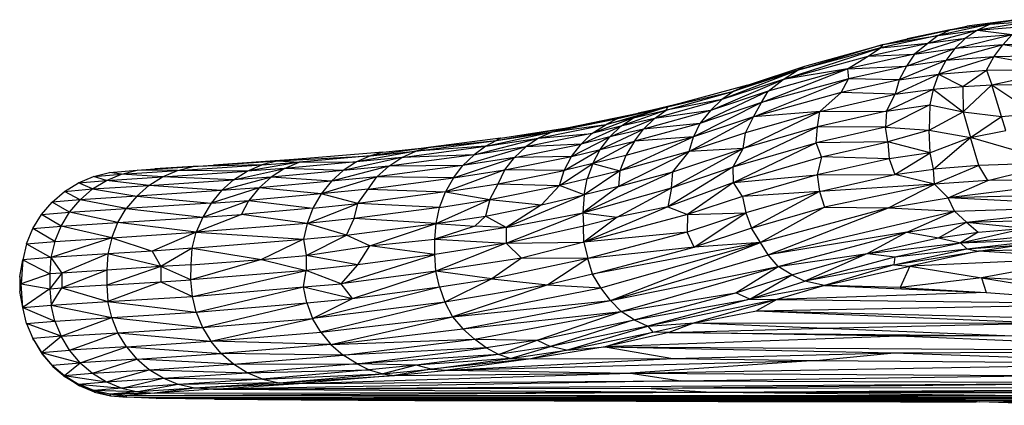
# Model space of a CAD drawing. Header units: millimetres. Extents: x 71 to 679, y -2 to 78.
# Tile 1 of 10: x 71 to 124, y 1 to 22. Entities that reach past the tile are written whole.
import ezdxf

# ---------------------------------------------------------------- set-up
doc = ezdxf.new("R2010")
doc.units = ezdxf.units.MM

msp = doc.modelspace()

# ---------------------------------------------------------------- linework, layer by layer
at = {"color": 7, "linetype": 'Continuous', "lineweight": 25}
for p, q in [((119.164, 21.298), (122.389, 21.975)), ((123.66, 22.079), (120.836, 21.467)), ((121.487, 21.77), (125.053, 22.329)), ((123.66, 22.079), (121.487, 21.77)), ((121.487, 21.77), (122.389, 21.975)), ((125.053, 22.329), (122.389, 21.975)), ((126.223, 22.279), (122.963, 21.767)), ((123.66, 22.079), (122.963, 21.767)), ((122.963, 21.767), (125.631, 21.974)), ((125.053, 22.329), (123.66, 22.079)), ((123.66, 22.079), (126.223, 22.279)), ((120.836, 21.467), (117.716, 20.798)), ((117.873, 20.987), (121.487, 21.77)), ((117.873, 20.987), (120.836, 21.467)), ((117.873, 20.987), (119.164, 21.298)), ((121.487, 21.77), (119.164, 21.298)), ((122.32, 21.329), (119.559, 20.467)), ((120.297, 21.051), (122.963, 21.767)), ((120.836, 21.467), (120.297, 21.051)), ((120.297, 21.051), (122.32, 21.329)), ((120.836, 21.467), (121.487, 21.77)), ((120.836, 21.467), (122.963, 21.767)), ((121.746, 20.776), (124.839, 21.53)), ((122.32, 21.329), (121.746, 20.776)), ((122.963, 21.767), (122.32, 21.329)), ((122.32, 21.329), (124.839, 21.53)), ((122.963, 21.767), (124.839, 21.53)), ((124.33, 20.976), (124.839, 21.53)), ((112.465, 19.099), (117.716, 20.798)), ((117.873, 20.987), (113.221, 19.579)), ((117.716, 20.798), (113.221, 19.579)), ((113.632, 19.809), (117.873, 20.987)), ((117.059, 20.352), (120.297, 21.051)), ((117.059, 20.352), (117.716, 20.798)), ((117.716, 20.798), (120.297, 21.051)), ((117.716, 20.798), (117.873, 20.987)), ((119.121, 19.819), (121.746, 20.776)), ((120.297, 21.051), (119.559, 20.467)), ((119.559, 20.467), (121.746, 20.776)), ((124.33, 20.976), (121.257, 20.12)), ((121.746, 20.776), (121.257, 20.12)), ((124.33, 20.976), (121.746, 20.776)), ((123.848, 20.321), (124.33, 20.976)), ((128.384, 21.043), (124.33, 20.976)), ((127.903, 20.39), (124.33, 20.976)), ((112.465, 19.099), (117.059, 20.352)), ((119.559, 20.467), (115.931, 19.668)), ((115.931, 19.668), (117.059, 20.352)), ((117.059, 20.352), (119.559, 20.467)), ((119.559, 20.467), (119.121, 19.819)), ((123.848, 20.321), (120.862, 19.379)), ((123.848, 20.321), (121.257, 20.12)), ((123.455, 19.592), (123.848, 20.321)), ((127.903, 20.39), (123.848, 20.321)), ((127.524, 19.649), (123.848, 20.321)), ((109.792, 18.452), (113.632, 19.809)), ((110.525, 18.792), (113.632, 19.809)), ((113.221, 19.579), (113.632, 19.809)), ((115.931, 19.668), (119.121, 19.819)), ((119.121, 19.819), (115.986, 19.134)), ((121.257, 20.12), (118.726, 19.077)), ((119.121, 19.819), (118.726, 19.077)), ((121.257, 20.12), (119.121, 19.819)), ((121.257, 20.12), (120.862, 19.379)), ((113.221, 19.579), (109.145, 18.002)), ((113.221, 19.579), (109.792, 18.452)), ((111.299, 17.844), (115.931, 19.668)), ((115.931, 19.668), (111.647, 18.454)), ((115.931, 19.668), (112.465, 19.099)), ((112.465, 19.099), (113.221, 19.579)), ((115.931, 19.668), (115.986, 19.134)), ((118.526, 18.291), (120.862, 19.379)), ((118.726, 19.077), (120.862, 19.379)), ((120.862, 19.379), (120.574, 18.57)), ((120.862, 19.379), (123.455, 19.592)), ((120.862, 19.379), (122.167, 18.712)), ((122.167, 18.712), (123.455, 19.592)), ((123.455, 19.592), (127.524, 19.649)), ((123.455, 19.592), (123.738, 18.804)), ((123.738, 18.804), (127.524, 19.649)), ((110.525, 18.792), (106.216, 17.621)), ((108.525, 17.42), (112.465, 19.099)), ((112.465, 19.099), (109.145, 18.002)), ((110.525, 18.792), (109.792, 18.452)), ((110.855, 17.078), (115.986, 19.134)), ((115.986, 19.134), (111.299, 17.844)), ((111.647, 18.454), (112.465, 19.099)), ((115.589, 18.389), (115.986, 19.134)), ((118.726, 19.077), (115.589, 18.389)), ((118.726, 19.077), (115.986, 19.134)), ((118.726, 19.077), (118.526, 18.291)), ((120.574, 18.57), (122.167, 18.712)), ((122.167, 18.712), (123.738, 18.804)), ((122.167, 18.712), (122.191, 17.347)), ((122.191, 17.347), (123.738, 18.804)), ((123.738, 18.804), (127.262, 18.836)), ((123.738, 18.804), (126.052, 17.245)), ((124.265, 17.089), (123.738, 18.804)), ((106.128, 17.438), (109.792, 18.452)), ((106.216, 17.621), (109.792, 18.452)), ((111.647, 18.454), (107.953, 16.719)), ((111.647, 18.454), (108.525, 17.42)), ((109.792, 18.452), (109.145, 18.002)), ((115.589, 18.389), (110.855, 17.078)), ((111.299, 17.844), (111.647, 18.454)), ((114.452, 17.362), (115.589, 18.389)), ((114.452, 17.362), (118.526, 18.291)), ((118.526, 18.291), (115.589, 18.389)), ((118.047, 17.372), (120.574, 18.57)), ((118.047, 17.372), (118.526, 18.291)), ((118.526, 18.291), (120.574, 18.57)), ((120.574, 18.57), (120.399, 17.713)), ((120.574, 18.57), (122.191, 17.347)), ((102.888, 16.655), (106.216, 17.621)), ((103.524, 16.973), (106.216, 17.621)), ((106.216, 17.621), (104.365, 17.025)), ((104.616, 17.262), (106.96, 17.823)), ((106.216, 17.621), (104.616, 17.262)), ((109.145, 18.002), (105.5, 16.987)), ((109.145, 18.002), (106.128, 17.438)), ((106.216, 17.621), (106.128, 17.438)), ((111.299, 17.844), (107.617, 15.994)), ((111.299, 17.844), (107.953, 16.719)), ((109.145, 18.002), (108.525, 17.42)), ((110.855, 17.078), (111.299, 17.844)), ((120.399, 17.713), (117.988, 16.521)), ((118.047, 17.372), (120.399, 17.713)), ((120.399, 17.713), (120.363, 16.346)), ((120.399, 17.713), (122.191, 17.347)), ((100.772, 16.468), (104.616, 17.262)), ((103.524, 16.973), (104.616, 17.262)), ((106.128, 17.438), (103.69, 16.56)), ((104.365, 17.025), (106.128, 17.438)), ((108.525, 17.42), (104.902, 16.411)), ((105.5, 16.987), (106.128, 17.438)), ((108.525, 17.42), (105.5, 16.987)), ((107.378, 15.195), (110.855, 17.078)), ((110.855, 17.078), (107.617, 15.994)), ((108.525, 17.42), (107.953, 16.719)), ((110.293, 15.365), (114.452, 17.362)), ((114.452, 17.362), (110.43, 16.209)), ((110.43, 16.209), (110.855, 17.078)), ((114.452, 17.362), (110.855, 17.078)), ((118.047, 17.372), (114.315, 16.524)), ((114.315, 16.524), (114.452, 17.362)), ((114.452, 17.362), (118.047, 17.372)), ((118.047, 17.372), (117.988, 16.521)), ((120.363, 16.346), (122.191, 17.347)), ((122.191, 17.347), (124.265, 17.089)), ((122.191, 17.347), (122.587, 15.961)), ((122.587, 15.961), (124.265, 17.089)), ((124.265, 17.089), (126.052, 17.245)), ((124.506, 16.323), (124.265, 17.089)), ((99.24, 15.921), (102.888, 16.655)), ((99.986, 16.261), (103.524, 16.973)), ((99.986, 16.261), (102.888, 16.655)), ((100.772, 16.468), (103.524, 16.973)), ((101.541, 15.596), (103.69, 16.56)), ((104.365, 17.025), (102.111, 16.166)), ((102.111, 16.166), (102.888, 16.655)), ((103.69, 16.56), (102.111, 16.166)), ((104.365, 17.025), (102.888, 16.655)), ((103.524, 16.973), (102.888, 16.655)), ((103.089, 15.982), (105.5, 16.987)), ((103.089, 15.982), (103.69, 16.56)), ((103.69, 16.56), (104.365, 17.025)), ((105.5, 16.987), (103.69, 16.56)), ((107.953, 16.719), (104.431, 15.746)), ((104.902, 16.411), (105.5, 16.987)), ((107.953, 16.719), (104.902, 16.411)), ((107.953, 16.719), (107.617, 15.994)), ((109.759, 14.365), (114.315, 16.524)), ((114.315, 16.524), (110.293, 15.365)), ((114.251, 15.669), (114.315, 16.524)), ((117.988, 16.521), (114.251, 15.669)), ((117.988, 16.521), (114.315, 16.524)), ((117.988, 16.521), (120.363, 16.346)), ((118.115, 15.723), (117.988, 16.521)), ((96.383, 15.478), (99.986, 16.261)), ((96.955, 15.793), (100.772, 16.468)), ((96.955, 15.793), (99.986, 16.261)), ((97.172, 15.918), (100.772, 16.468)), ((102.111, 16.166), (98.55, 15.456)), ((99.986, 16.261), (99.24, 15.921)), ((99.24, 15.921), (102.111, 16.166)), ((99.986, 16.261), (100.772, 16.468)), ((101.026, 14.919), (103.089, 15.982)), ((101.541, 15.596), (102.111, 16.166)), ((103.089, 15.982), (101.541, 15.596)), ((102.575, 15.306), (104.902, 16.411)), ((102.575, 15.306), (103.089, 15.982)), ((104.902, 16.411), (103.089, 15.982)), ((107.617, 15.994), (103.637, 14.144)), ((107.617, 15.994), (103.964, 14.974)), ((104.431, 15.746), (104.902, 16.411)), ((107.617, 15.994), (104.431, 15.746)), ((110.43, 16.209), (107.378, 15.195)), ((107.378, 15.195), (107.617, 15.994)), ((110.293, 15.365), (110.43, 16.209)), ((120.363, 16.346), (118.115, 15.723)), ((120.363, 16.346), (122.587, 15.961)), ((120.408, 15.123), (120.363, 16.346)), ((122.587, 15.961), (124.506, 16.323)), ((91.842, 14.872), (96.383, 15.478)), ((92.609, 15.214), (96.955, 15.793)), ((96.383, 15.478), (92.609, 15.214)), ((97.172, 15.918), (93.417, 15.423)), ((93.417, 15.423), (96.955, 15.793)), ((98.55, 15.456), (95.149, 14.447)), ((95.747, 15.022), (99.24, 15.921)), ((96.383, 15.478), (95.747, 15.022)), ((98.55, 15.456), (95.747, 15.022)), ((96.383, 15.478), (99.24, 15.921)), ((96.955, 15.793), (96.383, 15.478)), ((97.172, 15.918), (96.955, 15.793)), ((97.934, 14.879), (101.541, 15.596)), ((97.934, 14.879), (98.55, 15.456)), ((99.24, 15.921), (98.55, 15.456)), ((101.541, 15.596), (98.55, 15.456)), ((101.026, 14.919), (101.541, 15.596)), ((104.431, 15.746), (102.162, 14.547)), ((102.575, 15.306), (104.431, 15.746)), ((104.431, 15.746), (103.964, 14.974)), ((109.759, 14.365), (114.251, 15.669)), ((109.782, 13.511), (114.251, 15.669)), ((118.115, 15.723), (114.251, 15.669)), ((114.535, 14.902), (114.251, 15.669)), ((114.535, 14.902), (118.115, 15.723)), ((120.408, 15.123), (118.115, 15.723)), ((118.115, 15.723), (118.189, 14.799)), ((122.587, 15.961), (120.408, 15.123)), ((120.59, 14.247), (122.587, 15.961)), ((127.334, 14.57), (122.587, 15.961)), ((123.045, 14.446), (122.587, 15.961)), ((90.823, 15.166), (85.152, 14.684)), ((85.152, 14.684), (90.145, 14.969)), ((90.145, 14.969), (86.288, 14.614)), ((92.609, 15.214), (89.387, 14.629)), ((90.145, 14.969), (89.387, 14.629)), ((93.417, 15.423), (90.145, 14.969)), ((90.145, 14.969), (92.609, 15.214)), ((90.823, 15.166), (90.145, 14.969)), ((90.823, 15.166), (93.417, 15.423)), ((95.747, 15.022), (91.133, 14.406)), ((91.842, 14.872), (92.609, 15.214)), ((95.747, 15.022), (91.842, 14.872)), ((93.417, 15.423), (92.609, 15.214)), ((95.149, 14.447), (95.747, 15.022)), ((97.407, 14.203), (101.026, 14.919)), ((101.026, 14.919), (97.934, 14.879)), ((100.614, 14.161), (102.575, 15.306)), ((100.614, 14.161), (101.026, 14.919)), ((101.026, 14.919), (102.575, 15.306)), ((102.162, 14.547), (102.575, 15.306)), ((103.964, 14.974), (102.162, 14.547)), ((107.378, 15.195), (103.551, 13.303)), ((107.378, 15.195), (103.637, 14.144)), ((103.964, 14.974), (103.637, 14.144)), ((106.419, 13.221), (110.293, 15.365)), ((106.5, 14.094), (110.293, 15.365)), ((106.5, 14.094), (107.378, 15.195)), ((110.293, 15.365), (107.378, 15.195)), ((109.759, 14.365), (110.293, 15.365)), ((120.408, 15.123), (118.189, 14.799)), ((118.503, 13.946), (120.408, 15.123)), ((120.59, 14.247), (120.408, 15.123)), ((77.54, 14.183), (80.559, 14.375)), ((78.484, 14.258), (81.673, 14.462)), ((80.559, 14.375), (78.484, 14.258)), ((79.712, 14.166), (84.266, 14.47)), ((79.712, 14.166), (80.559, 14.375)), ((80.559, 14.375), (85.152, 14.684)), ((84.266, 14.47), (80.559, 14.375)), ((80.559, 14.375), (81.673, 14.462)), ((86.254, 14.778), (81.673, 14.462)), ((81.673, 14.462), (85.152, 14.684)), ((86.288, 14.614), (83.475, 14.13)), ((83.475, 14.13), (84.266, 14.47)), ((85.152, 14.684), (84.266, 14.47)), ((84.266, 14.47), (86.288, 14.614)), ((85.152, 14.684), (86.288, 14.614)), ((89.387, 14.629), (85.502, 14.272)), ((85.502, 14.272), (86.288, 14.614)), ((86.288, 14.614), (89.387, 14.629)), ((91.133, 14.406), (88.035, 13.583)), ((91.842, 14.872), (88.674, 14.162)), ((89.387, 14.629), (88.674, 14.162)), ((91.133, 14.406), (88.674, 14.162)), ((91.842, 14.872), (89.387, 14.629)), ((95.149, 14.447), (90.5, 13.827)), ((90.5, 13.827), (91.133, 14.406)), ((91.133, 14.406), (91.842, 14.872)), ((95.149, 14.447), (91.133, 14.406)), ((94.629, 13.771), (97.934, 14.879)), ((94.629, 13.771), (95.149, 14.447)), ((97.934, 14.879), (95.149, 14.447)), ((97.407, 14.203), (97.934, 14.879)), ((100.367, 13.349), (102.162, 14.547)), ((102.162, 14.547), (100.614, 14.161)), ((102.162, 14.547), (101.861, 13.725)), ((102.162, 14.547), (103.637, 14.144)), ((109.782, 13.511), (114.535, 14.902)), ((114.535, 14.902), (114.295, 13.938)), ((118.189, 14.799), (114.295, 13.938)), ((118.189, 14.799), (114.535, 14.902)), ((118.189, 14.799), (118.503, 13.946)), ((123.045, 14.446), (120.59, 14.247)), ((123.045, 14.446), (120.641, 13.422)), ((127.334, 14.57), (123.045, 14.446)), ((123.519, 13.624), (123.045, 14.446)), ((123.519, 13.624), (127.334, 14.57)), ((74.363, 13.504), (75.182, 13.845)), ((75.182, 13.845), (76.044, 14.054)), ((75.182, 13.845), (76.686, 13.974)), ((75.874, 13.633), (75.182, 13.845)), ((75.874, 13.633), (76.686, 13.974)), ((76.044, 14.054), (77.54, 14.183)), ((76.686, 13.974), (76.044, 14.054)), ((76.686, 13.974), (77.54, 14.183)), ((76.686, 13.974), (79.712, 14.166)), ((78.912, 13.825), (76.686, 13.974)), ((77.54, 14.183), (78.484, 14.258)), ((79.712, 14.166), (77.54, 14.183)), ((78.912, 13.825), (79.712, 14.166)), ((78.912, 13.825), (83.475, 14.13)), ((83.475, 14.13), (79.712, 14.166)), ((82.741, 13.663), (85.502, 14.272)), ((82.741, 13.663), (83.475, 14.13)), ((85.502, 14.272), (83.475, 14.13)), ((85.502, 14.272), (84.776, 13.805)), ((88.674, 14.162), (84.776, 13.805)), ((88.674, 14.162), (85.502, 14.272)), ((88.674, 14.162), (88.035, 13.583)), ((97.407, 14.203), (94.206, 13.013)), ((94.629, 13.771), (97.407, 14.203)), ((97.051, 13.443), (97.407, 14.203)), ((97.051, 13.443), (100.614, 14.161)), ((100.614, 14.161), (97.407, 14.203)), ((100.367, 13.349), (100.614, 14.161)), ((101.624, 11.879), (106.5, 14.094)), ((103.637, 14.144), (101.701, 12.844)), ((103.637, 14.144), (101.861, 13.725)), ((103.637, 14.144), (103.551, 13.303)), ((103.551, 13.303), (106.5, 14.094)), ((109.759, 14.365), (106.233, 12.209)), ((106.419, 13.221), (109.759, 14.365)), ((106.419, 13.221), (106.5, 14.094)), ((109.782, 13.511), (109.759, 14.365)), ((109.782, 13.511), (114.295, 13.938)), ((114.295, 13.938), (110.264, 12.754)), ((114.295, 13.938), (118.503, 13.946)), ((114.295, 13.938), (114.432, 13.038)), ((114.432, 13.038), (118.503, 13.946)), ((118.503, 13.946), (120.59, 14.247)), ((120.641, 13.422), (118.503, 13.946)), ((120.641, 13.422), (120.59, 14.247)), ((73.607, 13.039), (74.363, 13.504)), ((74.363, 13.504), (75.874, 13.633)), ((75.123, 13.167), (74.363, 13.504)), ((75.123, 13.167), (75.874, 13.633)), ((75.123, 13.167), (78.171, 13.36)), ((75.874, 13.633), (78.912, 13.825)), ((78.171, 13.36), (75.874, 13.633)), ((78.171, 13.36), (77.51, 12.782)), ((78.171, 13.36), (78.912, 13.825)), ((78.171, 13.36), (82.741, 13.663)), ((82.086, 13.084), (78.171, 13.36)), ((82.741, 13.663), (78.912, 13.825)), ((84.776, 13.805), (82.086, 13.084)), ((82.741, 13.663), (82.086, 13.084)), ((84.776, 13.805), (82.741, 13.663)), ((84.776, 13.805), (84.129, 13.226)), ((88.035, 13.583), (84.129, 13.226)), ((88.035, 13.583), (84.776, 13.805)), ((90.5, 13.827), (87.487, 12.905)), ((88.035, 13.583), (87.487, 12.905)), ((90.5, 13.827), (88.035, 13.583)), ((90.022, 13.149), (90.5, 13.827)), ((90.022, 13.149), (94.629, 13.771)), ((94.629, 13.771), (90.5, 13.827)), ((94.629, 13.771), (94.206, 13.013)), ((94.206, 13.013), (97.051, 13.443)), ((96.604, 12.591), (97.051, 13.443)), ((96.604, 12.591), (100.367, 13.349)), ((97.051, 13.443), (100.367, 13.349)), ((99.388, 12.304), (100.367, 13.349)), ((101.861, 13.725), (100.367, 13.349)), ((101.701, 12.844), (100.367, 13.349)), ((101.701, 12.844), (101.861, 13.725)), ((109.782, 13.511), (106.233, 12.209)), ((109.782, 13.511), (107.283, 11.787)), ((110.264, 12.754), (109.782, 13.511)), ((120.641, 13.422), (114.432, 13.038)), ((120.641, 13.422), (114.688, 12.18)), ((118.163, 12.154), (120.641, 13.422)), ((123.519, 13.624), (120.641, 13.422)), ((121.379, 12.696), (120.641, 13.422)), ((129.487, 13.675), (121.379, 12.696)), ((121.379, 12.696), (123.519, 13.624)), ((129.487, 13.675), (123.519, 13.624)), ((72.934, 12.462), (73.607, 13.039)), ((73.607, 13.039), (75.123, 13.167)), ((74.453, 12.589), (73.607, 13.039)), ((74.453, 12.589), (75.123, 13.167)), ((77.51, 12.782), (74.453, 12.589)), ((75.123, 13.167), (77.51, 12.782)), ((77.51, 12.782), (76.945, 12.108)), ((82.086, 13.084), (77.51, 12.782)), ((77.51, 12.782), (81.527, 12.406)), ((84.129, 13.226), (81.527, 12.406)), ((82.086, 13.084), (81.527, 12.406)), ((84.129, 13.226), (82.086, 13.084)), ((84.129, 13.226), (83.576, 12.549)), ((87.487, 12.905), (83.576, 12.549)), ((87.487, 12.905), (84.129, 13.226)), ((87.487, 12.905), (87.032, 12.129)), ((90.022, 13.149), (87.487, 12.905)), ((89.474, 12.377), (87.487, 12.905)), ((89.474, 12.377), (90.022, 13.149)), ((94.206, 13.013), (89.474, 12.377)), ((90.022, 13.149), (94.206, 13.013)), ((93.876, 12.158), (94.206, 13.013)), ((94.206, 13.013), (96.604, 12.591)), ((101.701, 12.844), (97.491, 11.077)), ((99.388, 12.304), (101.701, 12.844)), ((103.551, 13.303), (101.624, 11.879)), ((101.624, 11.879), (106.419, 13.221)), ((101.701, 12.844), (101.624, 11.879)), ((103.551, 13.303), (101.701, 12.844)), ((103.486, 11.641), (106.419, 13.221)), ((106.419, 13.221), (106.233, 12.209)), ((114.432, 13.038), (110.264, 12.754)), ((114.432, 13.038), (110.451, 11.881)), ((114.432, 13.038), (110.752, 11.05)), ((114.432, 13.038), (114.688, 12.18)), ((129.787, 12.9), (121.379, 12.696)), ((72.357, 11.785), (72.934, 12.462)), ((74.453, 12.589), (72.934, 12.462)), ((73.881, 11.914), (72.934, 12.462)), ((73.881, 11.914), (74.453, 12.589)), ((76.945, 12.108), (74.453, 12.589)), ((81.527, 12.406), (76.945, 12.108)), ((81.077, 11.646), (83.576, 12.549)), ((81.527, 12.406), (81.077, 11.646)), ((81.527, 12.406), (83.576, 12.549)), ((83.182, 11.79), (83.576, 12.549)), ((83.576, 12.549), (87.032, 12.129)), ((86.717, 11.308), (89.474, 12.377)), ((87.032, 12.129), (89.474, 12.377)), ((89.266, 11.566), (89.474, 12.377)), ((93.876, 12.158), (89.474, 12.377)), ((93.701, 11.294), (96.604, 12.591)), ((93.876, 12.158), (96.604, 12.591)), ((96.604, 12.591), (96.369, 11.69)), ((96.369, 11.69), (99.388, 12.304)), ((96.604, 12.591), (99.388, 12.304)), ((99.388, 12.304), (97.491, 11.077)), ((110.264, 12.754), (107.283, 11.787)), ((110.264, 12.754), (110.451, 11.881)), ((118.163, 12.154), (121.379, 12.696)), ((130.152, 12.215), (121.379, 12.696)), ((121.726, 11.975), (121.379, 12.696)), ((71.893, 11.025), (72.357, 11.785)), ((72.357, 11.785), (73.881, 11.914)), ((73.42, 11.155), (72.357, 11.785)), ((73.42, 11.155), (73.881, 11.914)), ((73.881, 11.914), (76.945, 12.108)), ((76.491, 11.349), (73.881, 11.914)), ((76.491, 11.349), (76.945, 12.108)), ((76.945, 12.108), (81.077, 11.646)), ((83.182, 11.79), (80.722, 10.833)), ((81.077, 11.646), (83.182, 11.79)), ((87.032, 12.129), (83.182, 11.79)), ((86.717, 11.308), (83.182, 11.79)), ((87.032, 12.129), (86.717, 11.308)), ((93.876, 12.158), (89.266, 11.566)), ((93.701, 11.294), (93.876, 12.158)), ((97.481, 10.232), (101.624, 11.879)), ((97.491, 11.077), (101.624, 11.879)), ((101.624, 11.879), (103.486, 11.641)), ((101.624, 11.879), (101.658, 11.169)), ((106.233, 12.209), (101.686, 10.297)), ((107.283, 11.787), (101.686, 10.297)), ((106.233, 12.209), (103.486, 11.641)), ((106.233, 12.209), (107.283, 11.787)), ((110.451, 11.881), (107.275, 10.833)), ((107.283, 11.787), (107.275, 10.833)), ((107.283, 11.787), (110.451, 11.881)), ((107.65, 10.021), (110.451, 11.881)), ((110.451, 11.881), (110.752, 11.05)), ((110.752, 11.05), (114.688, 12.18)), ((114.688, 12.18), (111.228, 10.279)), ((118.163, 12.154), (111.228, 10.279)), ((111.645, 9.597), (118.163, 12.154)), ((111.645, 9.597), (121.726, 11.975)), ((114.688, 12.18), (118.163, 12.154)), ((118.163, 12.154), (121.726, 11.975)), ((119.143, 10.826), (121.726, 11.975)), ((121.726, 11.975), (130.152, 12.215)), ((121.726, 11.975), (122.371, 11.374)), ((122.371, 11.374), (130.152, 12.215)), ((73.42, 11.155), (76.491, 11.349)), ((76.156, 10.516), (76.491, 11.349)), ((76.491, 11.349), (81.077, 11.646)), ((80.722, 10.833), (76.491, 11.349)), ((81.077, 11.646), (80.722, 10.833)), ((86.717, 11.308), (80.722, 10.833)), ((86.717, 11.308), (86.526, 10.449)), ((89.266, 11.566), (86.717, 11.308)), ((88.857, 10.667), (86.717, 11.308)), ((88.857, 10.667), (89.266, 11.566)), ((88.857, 10.667), (93.701, 11.294)), ((93.701, 11.294), (89.266, 11.566)), ((90.111, 10.086), (93.701, 11.294)), ((93.636, 10.455), (93.701, 11.294)), ((93.701, 11.294), (96.369, 11.69)), ((93.701, 11.294), (95.784, 11.157)), ((95.784, 11.157), (96.369, 11.69)), ((97.491, 11.077), (96.369, 11.69)), ((101.658, 11.169), (103.486, 11.641)), ((103.486, 11.641), (101.686, 10.297)), ((119.143, 10.826), (122.371, 11.374)), ((120.857, 10.517), (122.371, 11.374)), ((122.371, 11.374), (130.533, 11.616)), ((122.371, 11.374), (125.54, 11.049)), ((122.371, 11.374), (123.003, 10.834)), ((71.553, 10.204), (71.893, 11.025)), ((71.893, 11.025), (73.42, 11.155)), ((73.081, 10.33), (71.893, 11.025)), ((73.081, 10.33), (73.42, 11.155)), ((76.156, 10.516), (73.42, 11.155)), ((76.156, 10.516), (80.722, 10.833)), ((80.722, 10.833), (78.344, 9.805)), ((80.514, 9.961), (80.722, 10.833)), ((80.722, 10.833), (86.526, 10.449)), ((86.526, 10.449), (88.857, 10.667)), ((86.672, 9.577), (88.857, 10.667)), ((90.111, 10.086), (88.857, 10.667)), ((95.784, 11.157), (93.636, 10.455)), ((97.491, 11.077), (93.636, 10.455)), ((97.491, 11.077), (95.784, 11.157)), ((97.481, 10.232), (101.658, 11.169)), ((97.491, 11.077), (97.481, 10.232)), ((101.686, 10.297), (101.658, 11.169)), ((107.275, 10.833), (101.686, 10.297)), ((107.275, 10.833), (101.892, 9.407)), ((107.65, 10.021), (107.275, 10.833)), ((110.752, 11.05), (107.65, 10.021)), ((111.228, 10.279), (110.752, 11.05)), ((119.143, 10.826), (111.645, 9.597)), ((112.192, 8.969), (119.143, 10.826)), ((119.143, 10.826), (117.015, 9.67)), ((119.143, 10.826), (120.857, 10.517)), ((120.857, 10.517), (123.003, 10.834)), ((122.048, 10.245), (125.54, 11.049)), ((123.003, 10.834), (122.048, 10.245)), ((122.048, 10.245), (126.243, 10.679)), ((123.003, 10.834), (125.54, 11.049)), ((71.553, 10.204), (71.346, 9.341)), ((71.553, 10.204), (73.081, 10.33)), ((71.553, 10.204), (72.874, 9.462)), ((76.156, 10.516), (72.874, 9.462)), ((73.081, 10.33), (72.874, 9.462)), ((73.081, 10.33), (76.156, 10.516)), ((76.156, 10.516), (75.956, 9.652)), ((76.156, 10.516), (78.344, 9.805)), ((80.514, 9.961), (86.526, 10.449)), ((86.526, 10.449), (84.262, 9.354)), ((86.526, 10.449), (86.672, 9.577)), ((90.111, 10.086), (93.636, 10.455)), ((93.624, 9.63), (93.636, 10.455)), ((97.481, 10.232), (93.624, 9.63)), ((93.636, 10.455), (97.481, 10.232)), ((97.481, 10.232), (93.683, 8.728)), ((97.481, 10.232), (101.686, 10.297)), ((98.322, 9.423), (97.481, 10.232)), ((101.686, 10.297), (98.322, 9.423)), ((101.686, 10.297), (101.892, 9.407)), ((111.228, 10.279), (102.154, 8.557)), ((102.61, 7.81), (111.228, 10.279)), ((103.127, 7.126), (111.228, 10.279)), ((111.228, 10.279), (107.65, 10.021)), ((111.645, 9.597), (111.228, 10.279)), ((117.015, 9.67), (120.857, 10.517)), ((117.015, 9.67), (122.048, 10.245)), ((118.502, 9.49), (122.048, 10.245)), ((120.857, 10.517), (122.048, 10.245)), ((122.048, 10.245), (126.667, 10.437)), ((122.384, 9.927), (122.048, 10.245)), ((122.384, 9.927), (126.667, 10.437)), ((122.384, 9.927), (125.187, 10.128)), ((123.03, 9.807), (125.187, 10.128)), ((75.956, 9.652), (72.874, 9.462)), ((75.956, 9.652), (73.463, 8.621)), ((75.956, 9.652), (75.89, 8.77)), ((78.344, 9.805), (75.956, 9.652)), ((78.821, 8.966), (75.956, 9.652)), ((80.514, 9.961), (78.344, 9.805)), ((78.344, 9.805), (78.821, 8.966)), ((80.514, 9.961), (78.821, 8.966)), ((80.45, 9.067), (80.514, 9.961)), ((80.514, 9.961), (84.262, 9.354)), ((86.672, 9.577), (90.111, 10.086)), ((88.558, 8.043), (93.624, 9.63)), ((89.462, 9.071), (90.111, 10.086)), ((93.624, 9.63), (89.462, 9.071)), ((93.624, 9.63), (90.111, 10.086)), ((93.683, 8.728), (93.624, 9.63)), ((107.65, 10.021), (101.892, 9.407)), ((102.154, 8.557), (107.65, 10.021)), ((103.127, 7.126), (111.645, 9.597)), ((112.192, 8.969), (111.645, 9.597)), ((112.192, 8.969), (117.015, 9.67)), ((112.924, 8.521), (117.015, 9.67)), ((117.015, 9.67), (113.637, 8.179)), ((117.015, 9.67), (118.502, 9.49)), ((118.443, 9.067), (122.384, 9.927)), ((118.443, 9.067), (123.03, 9.807)), ((118.502, 9.49), (122.384, 9.927)), ((123.03, 9.807), (119.315, 8.991)), ((122.384, 9.927), (123.03, 9.807)), ((127.852, 9.922), (123.03, 9.807)), ((129.163, 9.428), (123.03, 9.807)), ((71.183, 8.434), (71.346, 9.341)), ((71.346, 9.341), (71.268, 8.034)), ((72.874, 9.462), (71.346, 9.341)), ((71.346, 9.341), (72.812, 8.571)), ((72.874, 9.462), (72.812, 8.571)), ((72.874, 9.462), (73.463, 8.621)), ((80.45, 9.067), (78.821, 8.966)), ((84.262, 9.354), (80.441, 8.258)), ((80.441, 8.258), (80.45, 9.067)), ((80.45, 9.067), (84.262, 9.354)), ((84.262, 9.354), (86.672, 9.577)), ((84.262, 9.354), (86.671, 8.76)), ((86.672, 9.577), (86.671, 8.76)), ((89.462, 9.071), (86.671, 8.76)), ((89.462, 9.071), (86.672, 9.577)), ((88.558, 8.043), (89.462, 9.071)), ((98.322, 9.423), (93.683, 8.728)), ((98.322, 9.423), (96.714, 8.302)), ((101.892, 9.407), (96.714, 8.302)), ((101.892, 9.407), (98.322, 9.423)), ((101.892, 9.407), (99.73, 7.985)), ((102.154, 8.557), (101.892, 9.407)), ((113.637, 8.179), (118.502, 9.49)), ((118.443, 9.067), (113.637, 8.179)), ((118.443, 9.067), (114.694, 7.949)), ((118.502, 9.49), (118.443, 9.067)), ((118.443, 9.067), (119.315, 8.991)), ((129.163, 9.428), (119.315, 8.991)), ((129.163, 9.428), (123.178, 8.368)), ((72.812, 8.571), (71.268, 8.034)), ((73.463, 8.621), (72.812, 8.571)), ((73.463, 8.621), (72.812, 7.762)), ((72.812, 8.571), (72.812, 7.762)), ((75.89, 8.77), (73.46, 7.812)), ((73.463, 8.621), (73.46, 7.812)), ((75.89, 8.77), (73.463, 8.621)), ((78.821, 8.966), (75.888, 7.963)), ((75.89, 8.77), (75.888, 7.963)), ((78.821, 8.966), (75.89, 8.77)), ((78.821, 8.966), (78.812, 8.148)), ((80.441, 8.258), (78.821, 8.966)), ((86.671, 8.76), (80.441, 8.258)), ((80.533, 7.354), (86.671, 8.76)), ((86.52, 7.865), (86.671, 8.76)), ((88.558, 8.043), (86.671, 8.76)), ((93.683, 8.728), (88.558, 8.043)), ((89.176, 7.24), (93.683, 8.728)), ((96.714, 8.302), (93.683, 8.728)), ((93.885, 7.871), (93.683, 8.728)), ((102.154, 8.557), (99.73, 7.985)), ((102.61, 7.81), (102.154, 8.557)), ((103.127, 7.126), (112.192, 8.969)), ((103.706, 6.531), (112.192, 8.969)), ((109.905, 7.542), (112.192, 8.969)), ((109.905, 7.542), (112.924, 8.521)), ((110.667, 7.202), (112.924, 8.521)), ((112.924, 8.521), (112.192, 8.969)), ((112.924, 8.521), (113.637, 8.179)), ((114.694, 7.949), (119.315, 8.991)), ((119.315, 8.991), (118.793, 7.829)), ((119.315, 8.991), (123.178, 8.368)), ((71.268, 8.034), (71.183, 8.434)), ((71.183, 8.434), (71.184, 7.625)), ((71.268, 8.034), (71.184, 7.625)), ((71.268, 8.034), (72.812, 7.762)), ((71.347, 6.756), (71.268, 8.034)), ((75.888, 7.963), (78.812, 8.148)), ((78.812, 8.148), (75.951, 7.087)), ((78.812, 8.148), (80.441, 8.258)), ((78.812, 8.148), (80.533, 7.354)), ((80.533, 7.354), (80.441, 8.258)), ((86.52, 7.865), (88.558, 8.043)), ((89.176, 7.24), (88.558, 8.043)), ((93.885, 7.871), (96.714, 8.302)), ((96.714, 8.302), (94.173, 7.047)), ((96.714, 8.302), (99.73, 7.985)), ((110.667, 7.202), (113.637, 8.179)), ((114.694, 7.949), (113.637, 8.179)), ((123.178, 8.368), (118.793, 7.829)), ((134.98, 7.693), (123.178, 8.368)), ((123.178, 8.368), (123.445, 7.558)), ((123.178, 8.368), (131.76, 6.956)), ((71.347, 6.756), (71.184, 7.625)), ((72.812, 7.762), (71.347, 6.756)), ((72.812, 7.762), (73.46, 7.812)), ((72.812, 7.762), (72.876, 6.886)), ((72.876, 6.886), (73.46, 7.812)), ((75.888, 7.963), (73.46, 7.812)), ((73.46, 7.812), (75.951, 7.087)), ((75.888, 7.963), (75.951, 7.087)), ((80.533, 7.354), (86.52, 7.865)), ((80.728, 6.495), (86.52, 7.865)), ((86.52, 7.865), (89.176, 7.24)), ((86.714, 7.005), (86.52, 7.865)), ((87.007, 6.158), (93.885, 7.871)), ((89.176, 7.24), (93.885, 7.871)), ((93.885, 7.871), (94.173, 7.047)), ((99.73, 7.985), (94.173, 7.047)), ((99.73, 7.985), (94.582, 6.256)), ((94.582, 6.256), (102.61, 7.81)), ((99.73, 7.985), (102.61, 7.81)), ((103.127, 7.126), (102.61, 7.81)), ((103.706, 6.531), (109.905, 7.542)), ((104.406, 6.081), (109.905, 7.542)), ((110.667, 7.202), (109.905, 7.542)), ((114.694, 7.949), (110.667, 7.202)), ((114.694, 7.949), (112.121, 7.191)), ((123.445, 7.558), (112.121, 7.191)), ((118.793, 7.829), (114.694, 7.949)), ((114.694, 7.949), (123.445, 7.558)), ((118.793, 7.829), (123.445, 7.558)), ((123.445, 7.558), (131.76, 6.956)), ((72.876, 6.886), (75.951, 7.087)), ((75.951, 7.087), (80.533, 7.354)), ((75.951, 7.087), (80.728, 6.495)), ((76.159, 6.216), (75.951, 7.087)), ((80.728, 6.495), (80.533, 7.354)), ((80.728, 6.495), (86.714, 7.005)), ((81.062, 5.678), (86.714, 7.005)), ((86.714, 7.005), (89.176, 7.24)), ((86.714, 7.005), (87.007, 6.158)), ((87.007, 6.158), (89.176, 7.24)), ((94.173, 7.047), (87.007, 6.158)), ((94.173, 7.047), (87.457, 5.411)), ((94.173, 7.047), (94.582, 6.256)), ((94.582, 6.256), (103.127, 7.126)), ((95.141, 5.6), (103.127, 7.126)), ((103.706, 6.531), (103.127, 7.126)), ((104.406, 6.081), (110.667, 7.202)), ((110.667, 7.202), (105.136, 5.743)), ((112.121, 7.191), (105.136, 5.743)), ((112.121, 7.191), (107.668, 5.923)), ((110.667, 7.202), (112.121, 7.191)), ((112.121, 7.191), (111.022, 6.57)), ((111.022, 6.57), (131.76, 6.956)), ((112.121, 7.191), (131.76, 6.956)), ((71.347, 6.756), (72.876, 6.886)), ((71.347, 6.756), (73.083, 6.019)), ((71.553, 5.895), (71.347, 6.756)), ((72.876, 6.886), (76.159, 6.216)), ((73.083, 6.019), (72.876, 6.886)), ((76.159, 6.216), (80.728, 6.495)), ((80.728, 6.495), (81.062, 5.678)), ((95.141, 5.6), (103.706, 6.531)), ((95.767, 5.032), (103.706, 6.531)), ((99.163, 4.988), (103.706, 6.531)), ((104.406, 6.081), (103.706, 6.531)), ((107.668, 5.923), (111.022, 6.57)), ((111.022, 6.57), (147.567, 5.681)), ((111.022, 6.57), (126.813, 5.907)), ((71.553, 5.895), (73.083, 6.019)), ((73.422, 5.198), (71.553, 5.895)), ((71.553, 5.895), (71.893, 5.073)), ((73.083, 6.019), (76.159, 6.216)), ((73.083, 6.019), (73.422, 5.198)), ((73.422, 5.198), (76.159, 6.216)), ((76.159, 6.216), (81.062, 5.678)), ((76.494, 5.392), (76.159, 6.216)), ((81.062, 5.678), (87.007, 6.158)), ((81.511, 4.927), (87.007, 6.158)), ((87.457, 5.411), (87.007, 6.158)), ((87.457, 5.411), (94.582, 6.256)), ((88.014, 4.744), (94.582, 6.256)), ((94.582, 6.256), (95.141, 5.6)), ((99.163, 4.988), (104.406, 6.081)), ((104.406, 6.081), (99.891, 4.648)), ((104.406, 6.081), (105.136, 5.743)), ((105.136, 5.743), (107.668, 5.923)), ((105.407, 5.414), (107.668, 5.923)), ((107.668, 5.923), (106.276, 5.407)), ((107.668, 5.923), (126.813, 5.907)), ((107.668, 5.923), (114.741, 5.639)), ((114.741, 5.639), (126.813, 5.907)), ((73.422, 5.198), (76.494, 5.392)), ((73.883, 4.442), (76.494, 5.392)), ((76.494, 5.392), (81.062, 5.678)), ((76.494, 5.392), (81.511, 4.927)), ((76.953, 4.633), (76.494, 5.392)), ((81.062, 5.678), (81.511, 4.927)), ((81.511, 4.927), (87.457, 5.411)), ((87.457, 5.411), (88.014, 4.744)), ((88.014, 4.744), (95.141, 5.6)), ((95.141, 5.6), (95.767, 5.032)), ((105.136, 5.743), (99.891, 4.648)), ((100.742, 4.451), (105.136, 5.743)), ((100.742, 4.451), (105.407, 5.414)), ((105.407, 5.414), (102.84, 4.626)), ((106.276, 5.407), (102.84, 4.626)), ((105.136, 5.743), (105.407, 5.414)), ((106.276, 5.407), (105.407, 5.414)), ((106.276, 5.407), (114.741, 5.639)), ((118.69, 5.207), (106.276, 5.407)), ((106.276, 5.407), (124.888, 5.222)), ((114.741, 5.639), (124.888, 5.222)), ((73.422, 5.198), (71.893, 5.073)), ((71.893, 5.073), (72.356, 4.316)), ((71.893, 5.073), (72.402, 4.229)), ((71.94, 4.984), (71.893, 5.073)), ((71.94, 4.984), (72.402, 4.229)), ((72.356, 4.316), (73.422, 5.198)), ((73.883, 4.442), (73.422, 5.198)), ((76.953, 4.633), (81.511, 4.927)), ((88.014, 4.744), (81.511, 4.927)), ((82.076, 4.257), (81.511, 4.927)), ((88.014, 4.744), (95.767, 5.032)), ((88.679, 4.171), (95.767, 5.032)), ((95.767, 5.032), (99.163, 4.988)), ((96.397, 4.567), (95.767, 5.032)), ((99.163, 4.988), (96.397, 4.567)), ((97.076, 4.218), (99.163, 4.988)), ((99.163, 4.988), (99.891, 4.648)), ((118.69, 5.207), (102.84, 4.626)), ((124.888, 5.222), (118.69, 5.207)), ((138.367, 4.388), (118.69, 5.207)), ((72.356, 4.316), (73.883, 4.442)), ((72.356, 4.316), (74.456, 3.768)), ((72.932, 3.642), (72.356, 4.316)), ((72.402, 4.229), (72.356, 4.316)), ((76.953, 4.633), (73.883, 4.442)), ((74.456, 3.768), (73.883, 4.442)), ((74.456, 3.768), (76.953, 4.633)), ((76.953, 4.633), (82.076, 4.257)), ((76.953, 4.633), (77.522, 3.96)), ((88.014, 4.744), (82.076, 4.257)), ((88.014, 4.744), (88.679, 4.171)), ((96.397, 4.567), (88.679, 4.171)), ((89.429, 3.714), (96.397, 4.567)), ((97.076, 4.218), (96.397, 4.567)), ((99.891, 4.648), (97.076, 4.218)), ((97.697, 3.989), (99.891, 4.648)), ((97.697, 3.989), (100.742, 4.451)), ((102.84, 4.626), (98.821, 3.984)), ((100.742, 4.451), (98.821, 3.984)), ((100.742, 4.451), (99.891, 4.648)), ((100.742, 4.451), (102.84, 4.626)), ((102.84, 4.626), (138.367, 4.388)), ((102.84, 4.626), (118.463, 4.31)), ((102.84, 4.626), (106.493, 3.99)), ((106.493, 3.99), (118.463, 4.31)), ((114.253, 3.88), (118.463, 4.31)), ((118.463, 4.31), (138.367, 4.388)), ((118.463, 4.31), (134.486, 3.728)), ((72.402, 4.229), (72.932, 3.642)), ((72.402, 4.229), (72.978, 3.554)), ((72.932, 3.642), (74.456, 3.768)), ((73.607, 3.066), (74.456, 3.768)), ((77.522, 3.96), (74.456, 3.768)), ((74.456, 3.768), (75.126, 3.195)), ((75.126, 3.195), (77.522, 3.96)), ((77.522, 3.96), (82.076, 4.257)), ((82.739, 3.682), (77.522, 3.96)), ((78.191, 3.383), (77.522, 3.96)), ((88.679, 4.171), (82.076, 4.257)), ((82.739, 3.682), (82.076, 4.257)), ((82.739, 3.682), (88.679, 4.171)), ((89.429, 3.714), (88.679, 4.171)), ((97.076, 4.218), (89.429, 3.714)), ((97.076, 4.218), (92.616, 3.625)), ((97.697, 3.989), (92.616, 3.625)), ((93.437, 3.423), (97.697, 3.989)), ((98.821, 3.984), (93.437, 3.423)), ((94.332, 3.358), (106.493, 3.99)), ((98.821, 3.984), (94.332, 3.358)), ((94.332, 3.358), (114.253, 3.88)), ((97.697, 3.989), (97.076, 4.218)), ((97.697, 3.989), (98.821, 3.984)), ((98.821, 3.984), (106.493, 3.99)), ((114.253, 3.88), (104.208, 3.201)), ((104.208, 3.201), (134.486, 3.728)), ((106.493, 3.99), (114.253, 3.88)), ((114.253, 3.88), (134.486, 3.728)), ((72.932, 3.642), (73.607, 3.066)), ((72.978, 3.554), (72.932, 3.642)), ((72.978, 3.554), (73.607, 3.066)), ((72.978, 3.554), (73.652, 2.978)), ((73.607, 3.066), (75.126, 3.195)), ((75.126, 3.195), (78.191, 3.383)), ((75.126, 3.195), (75.879, 2.733)), ((75.879, 2.733), (78.191, 3.383)), ((78.191, 3.383), (82.739, 3.682)), ((78.191, 3.383), (83.486, 3.22)), ((78.94, 2.922), (78.191, 3.383)), ((78.94, 2.922), (83.486, 3.22)), ((82.739, 3.682), (89.429, 3.714)), ((83.486, 3.22), (82.739, 3.682)), ((89.429, 3.714), (83.486, 3.22)), ((83.486, 3.22), (90.08, 3.377)), ((84.305, 2.885), (83.486, 3.22)), ((90.08, 3.377), (84.305, 2.885)), ((86.266, 2.644), (104.208, 3.201)), ((92.616, 3.625), (89.429, 3.714)), ((89.429, 3.714), (90.08, 3.377)), ((92.616, 3.625), (90.08, 3.377)), ((90.08, 3.377), (90.824, 3.165)), ((92.616, 3.625), (90.824, 3.165)), ((90.824, 3.165), (93.437, 3.423)), ((93.437, 3.423), (91.449, 3.081)), ((91.449, 3.081), (94.332, 3.358)), ((91.449, 3.081), (104.208, 3.201)), ((93.437, 3.423), (92.616, 3.625)), ((93.437, 3.423), (94.332, 3.358)), ((94.332, 3.358), (104.208, 3.201)), ((104.208, 3.201), (126.498, 3.073)), ((104.208, 3.201), (106.937, 2.781)), ((73.607, 3.066), (75.879, 2.733)), ((73.607, 3.066), (74.365, 2.603)), ((73.652, 2.978), (73.607, 3.066)), ((73.607, 3.066), (74.408, 2.515)), ((74.408, 2.515), (73.652, 2.978)), ((74.365, 2.603), (75.879, 2.733)), ((75.879, 2.733), (78.94, 2.922)), ((75.879, 2.733), (76.697, 2.395)), ((76.697, 2.395), (78.94, 2.922)), ((78.94, 2.922), (84.305, 2.885)), ((79.759, 2.584), (78.94, 2.922)), ((84.305, 2.885), (79.759, 2.584)), ((85.208, 2.687), (79.759, 2.584)), ((85.208, 2.687), (80.629, 2.382)), ((106.937, 2.781), (81.658, 2.328)), ((81.658, 2.328), (134.483, 2.688)), ((84.305, 2.885), (90.824, 3.165)), ((84.305, 2.885), (85.208, 2.687)), ((85.208, 2.687), (90.824, 3.165)), ((85.208, 2.687), (91.449, 3.081)), ((86.266, 2.644), (85.208, 2.687)), ((91.449, 3.081), (86.266, 2.644)), ((86.266, 2.644), (106.937, 2.781)), ((90.824, 3.165), (91.449, 3.081)), ((134.483, 2.688), (105.317, 2.371)), ((106.937, 2.781), (126.498, 3.073)), ((106.937, 2.781), (134.483, 2.688)), ((74.365, 2.603), (76.697, 2.395)), ((75.186, 2.264), (74.365, 2.603)), ((74.365, 2.603), (74.408, 2.515)), ((75.227, 2.176), (74.365, 2.603)), ((75.227, 2.176), (74.408, 2.515)), ((76.697, 2.395), (75.186, 2.264)), ((77.562, 2.189), (75.186, 2.264)), ((76.05, 2.059), (75.186, 2.264)), ((75.186, 2.264), (75.227, 2.176)), ((75.186, 2.264), (76.088, 1.97)), ((75.227, 2.176), (76.088, 1.97)), ((77.562, 2.189), (76.05, 2.059)), ((79.759, 2.584), (76.697, 2.395)), ((76.697, 2.395), (77.562, 2.189)), ((76.927, 1.992), (108.591, 2.179)), ((79.759, 2.584), (77.562, 2.189)), ((80.629, 2.382), (77.562, 2.189)), ((77.562, 2.189), (78.465, 2.125)), ((80.629, 2.382), (78.465, 2.125)), ((81.658, 2.328), (78.465, 2.125)), ((78.465, 2.125), (108.591, 2.179)), ((80.629, 2.382), (79.759, 2.584)), ((86.266, 2.644), (80.629, 2.382)), ((81.658, 2.328), (80.629, 2.382)), ((81.658, 2.328), (86.266, 2.644)), ((105.317, 2.371), (81.658, 2.328)), ((81.658, 2.328), (108.591, 2.179)), ((148.049, 2.431), (105.317, 2.371)), ((105.317, 2.371), (108.591, 2.179)), ((108.591, 2.179), (148.049, 2.431)), ((108.591, 2.179), (152.014, 2.275)), ((108.591, 2.179), (145.389, 2.089)), ((108.591, 2.179), (127.99, 1.976)), ((78.465, 2.125), (76.05, 2.059)), ((76.927, 1.992), (76.05, 2.059)), ((76.05, 2.059), (76.088, 1.97)), ((76.968, 1.902), (76.05, 2.059)), ((76.088, 1.97), (76.968, 1.902)), ((78.465, 2.125), (76.927, 1.992)), ((127.99, 1.976), (76.927, 1.992)), ((76.968, 1.902), (76.927, 1.992)), ((76.968, 1.902), (127.99, 1.976)), ((78.567, 1.838), (76.968, 1.902)), ((78.567, 1.838), (127.99, 1.976)), ((173.379, 1.915), (78.567, 1.838)), ((129.917, 1.805), (78.567, 1.838)), ((81.72, 1.791), (78.567, 1.838)), ((129.917, 1.805), (81.72, 1.791)), ((81.72, 1.791), (86.404, 1.755)), ((129.917, 1.805), (86.404, 1.755)), ((115.662, 1.756), (86.404, 1.755)), ((86.404, 1.755), (92.546, 1.726)), ((115.662, 1.756), (92.546, 1.726)), ((92.546, 1.726), (100.079, 1.701)), ((118.25, 1.721), (92.546, 1.726)), ((118.448, 1.718), (100.079, 1.701)), ((100.079, 1.701), (108.95, 1.673)), ((108.95, 1.673), (118.852, 1.712)), ((108.95, 1.673), (120.95, 1.682)), ((108.95, 1.673), (118.811, 1.648)), ((129.917, 1.805), (115.662, 1.756)), ((127.089, 1.701), (115.662, 1.756)), ((117.739, 1.728), (115.662, 1.756)), ((117.739, 1.728), (123.1, 1.651)), ((127.089, 1.701), (117.739, 1.728)), ((118.811, 1.648), (122.391, 1.661)), ((118.811, 1.648), (122.898, 1.654)), ((122.957, 1.653), (118.811, 1.648)), ((123.1, 1.651), (127.089, 1.701)), ((129.873, 1.461), (123.1, 1.651)), ((128.539, 1.461), (123.1, 1.651))]:
    msp.add_line(p, q, dxfattribs=at)

doc.saveas('drawing.dxf')
